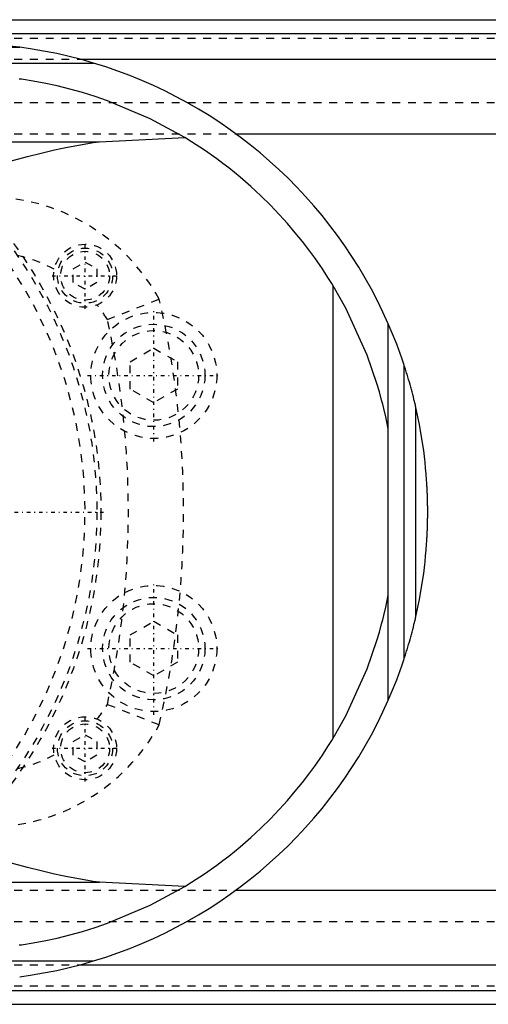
# Model space of a CAD drawing. Extents: x -602 to 168, y -90 to 90.
# Tile 6 of 10: x -252 to -193, y -62 to 62. Entities that reach past the tile are written whole.
import ezdxf

# ---------------------------------------------------------------- set-up
doc = ezdxf.new("R2010")
doc.units = 0
doc.linetypes.add('CENTER', pattern=[1.5, 0.45, -0.5, 0.05, -0.5])
doc.linetypes.add('DASHED', pattern=[2, 1, -1])
for name, color, linetype in [('AM_0', 7, 'CONTINUOUS'), ('AM_3', 7, 'DASHED'), ('AM_7', 7, 'CENTER')]:
    doc.layers.add(name, color=color, linetype=linetype)

msp = doc.modelspace()

# ---------------------------------------------------------------- linework, layer by layer
at = {"layer": 'AM_0', "color": 7, "linetype": 'CONTINUOUS'}
for p, q in [((-327, 62.5), (37, 62.5)), ((-292.66, 60.75), (37, 60.75)), ((-462.76, 59), (-252.3, 59)), ((-244.7, 57.5), (37, 57.5)), ((-494.4, 57), (-242.93, 57)), ((-242.19, 47), (-231.34, 47.53)), ((-224.84, 48), (37, 48)), ((-333.13, 47), (-242.19, 47)), ((-212.5, -28.71), (-212.5, 28.71)), ((-205.5, -23.87), (-205.5, 23.87)), ((-203.5, -18.65), (-203.5, 18.65)), ((-202, -13.28), (-202, 13.28)), ((-333.13, -47), (-242.19, -47)), ((-231.34, -47.53), (-242.19, -47)), ((-224.84, -48), (37, -48)), ((-494.4, -57), (-242.93, -57)), ((-244.7, -57.5), (37, -57.5)), ((-292.66, -60.75), (37, -60.75)), ((-327, -62.5), (37, -62.5))]:
    msp.add_line(p, q, dxfattribs=at)
for points in [[(-252.3, 59, 0), (-253.62, 59.16, 0), (-256.22, 59.38, 0), (-258.77, 59.49, 0), (-260, 59.5, 0)], [(-242.93, 57, 0), (-244.47, 57.44, 0), (-247.58, 58.19, 0), (-250.72, 58.77, 0), (-252.3, 59, 0)], [(-231.34, 47.53, 0), (-235.75, 49.92, 0), (-241.14, 52.2, 0), (-242.72, 52.74, 0), (-244.32, 53.24, 0), (-245.13, 53.47, 0), (-245.93, 53.69, 0), (-247.56, 54.09, 0), (-249.19, 54.44, 0), (-250.84, 54.74, 0), (-251.8, 54.89, 0), (-252.08, 54.93, 0), (-252.36, 54.97, 0)], [(-212.5, 28.71, 0), (-212.68, 28.99, 0), (-213.09, 29.66, 0), (-213.59, 30.44, 0), (-213.87, 30.86, 0), (-214.17, 31.31, 0), (-214.84, 32.26, 0), (-215.58, 33.28, 0), (-216.41, 34.35, 0), (-217.31, 35.46, 0), (-218.29, 36.61, 0), (-218.8, 37.19, 0), (-219.34, 37.78, 0), (-220.48, 38.96, 0), (-221.68, 40.15, 0), (-222.97, 41.34, 0), (-224.33, 42.52, 0), (-225.76, 43.68, 0), (-226.51, 44.25, 0), (-227.27, 44.82, 0), (-228.85, 45.93, 0), (-230.49, 47.01, 0), (-231.34, 47.53, 0)], [(-274, 39.86, 0), (-273.07, 39.94, 0), (-271.22, 40.17, 0), (-269.37, 40.47, 0), (-268.44, 40.64, 0), (-267.52, 40.83, 0), (-265.68, 41.25, 0), (-263.84, 41.7, 0), (-262.01, 42.18, 0), (-260.2, 42.68, 0), (-258.39, 43.18, 0), (-257.49, 43.44, 0), (-256.6, 43.69, 0), (-254.82, 44.19, 0), (-253.05, 44.67, 0), (-251.31, 45.13, 0), (-249.59, 45.57, 0), (-247.9, 45.96, 0), (-247.06, 46.15, 0), (-246.23, 46.32, 0), (-244.59, 46.63, 0), (-242.98, 46.89, 0), (-242.19, 47, 0)], [(-205.5, 10.49, 0), (-205.61, 11.02, 0), (-205.83, 12.09, 0), (-206.08, 13.15, 0), (-206.21, 13.68, 0), (-206.35, 14.21, 0), (-206.64, 15.26, 0), (-206.95, 16.3, 0), (-208.19, 19.91, 0), (-210.89, 25.86, 0), (-212.5, 28.71, 0)], [(-203.5, 18.65, 0), (-203.8, 19.54, 0), (-204.44, 21.29, 0), (-205.13, 23.02, 0), (-205.5, 23.87, 0)], [(-202, 13.28, 0), (-202, 13.28, 0), (-202, 13.28, 0), (-202, 13.28, 0), (-202, 13.28, 0), (-202, 13.28, 0), (-202, 13.28, 0), (-202, 13.29, 0), (-202, 13.29, 0), (-202, 13.29, 0), (-202, 13.29, 0), (-202, 13.29, 0), (-202, 13.29, 0), (-202, 13.3, 0), (-202.01, 13.3, 0), (-202.01, 13.3, 0), (-202.01, 13.31, 0), (-202.01, 13.31, 0), (-202.01, 13.31, 0), (-202.01, 13.31, 0), (-202.01, 13.31, 0), (-202.01, 13.32, 0), (-202.01, 13.32, 0), (-202.01, 13.33, 0), (-202.02, 13.35, 0), (-202.02, 13.38, 0), (-202.03, 13.41, 0), (-202.04, 13.45, 0), (-202.05, 13.48, 0), (-202.05, 13.5, 0), (-202.06, 13.52, 0), (-202.06, 13.56, 0), (-202.07, 13.59, 0), (-202.08, 13.63, 0), (-202.09, 13.67, 0), (-202.1, 13.71, 0), (-202.11, 13.74, 0), (-202.11, 13.76, 0), (-202.12, 13.8, 0), (-202.13, 13.84, 0), (-202.14, 13.87, 0), (-202.14, 13.89, 0), (-202.16, 13.94, 0), (-202.17, 13.98, 0), (-202.17, 14.01, 0), (-202.18, 14.03, 0), (-202.19, 14.08, 0), (-202.2, 14.13, 0), (-202.25, 14.31, 0), (-202.32, 14.62, 0), (-202.4, 14.93, 0), (-202.48, 15.24, 0), (-202.57, 15.54, 0), (-202.61, 15.7, 0), (-202.65, 15.85, 0), (-202.74, 16.17, 0), (-202.83, 16.49, 0), (-202.93, 16.81, 0), (-203.02, 17.14, 0), (-203.12, 17.48, 0), (-203.18, 17.64, 0), (-203.23, 17.81, 0), (-203.33, 18.15, 0), (-203.44, 18.49, 0), (-203.5, 18.65, 0)], [(-200.5, 0, 0), (-200.5, 0.01, 0), (-200.5, 0.03, 0), (-200.5, 0.05, 0), (-200.5, 0.06, 0), (-200.5, 0.07, 0), (-200.5, 0.09, 0), (-200.5, 0.11, 0), (-200.5, 0.13, 0), (-200.5, 0.15, 0), (-200.5, 0.18, 0), (-200.5, 0.19, 0), (-200.5, 0.2, 0), (-200.5, 0.22, 0), (-200.5, 0.24, 0), (-200.5, 0.26, 0), (-200.5, 0.28, 0), (-200.5, 0.3, 0), (-200.5, 0.31, 0), (-200.5, 0.32, 0), (-200.5, 0.34, 0), (-200.5, 0.36, 0), (-200.5, 0.37, 0), (-200.5, 0.38, 0), (-200.5, 0.4, 0), (-200.5, 0.42, 0), (-200.5, 0.43, 0), (-200.5, 0.44, 0), (-200.5, 0.46, 0), (-200.5, 0.49, 0), (-200.5, 0.51, 0), (-200.5, 0.53, 0), (-200.5, 0.55, 0), (-200.5, 0.56, 0), (-200.5, 0.57, 0), (-200.5, 0.59, 0), (-200.5, 0.61, 0), (-200.5, 0.68, 0), (-200.51, 0.81, 0), (-200.51, 0.93, 0), (-200.51, 1.05, 0), (-200.51, 1.12, 0), (-200.51, 1.18, 0), (-200.51, 1.3, 0), (-200.52, 1.43, 0), (-200.52, 1.55, 0), (-200.52, 1.67, 0), (-200.53, 1.8, 0), (-200.53, 1.86, 0), (-200.53, 1.92, 0), (-200.54, 2.05, 0), (-200.54, 2.17, 0), (-200.54, 2.23, 0), (-200.54, 2.29, 0), (-200.55, 2.42, 0), (-200.55, 2.54, 0), (-200.56, 2.6, 0), (-200.56, 2.66, 0), (-200.57, 2.79, 0), (-200.57, 2.91, 0), (-200.58, 3.04, 0), (-200.58, 3.16, 0), (-200.59, 3.28, 0), (-200.59, 3.35, 0), (-200.6, 3.41, 0), (-200.6, 3.53, 0), (-200.61, 3.65, 0), (-200.64, 4.09, 0), (-200.7, 4.83, 0), (-200.76, 5.57, 0), (-200.84, 6.31, 0), (-200.88, 6.68, 0), (-200.92, 7.05, 0), (-201.01, 7.79, 0), (-201.11, 8.52, 0), (-201.54, 11.09, 0), (-202, 13.28, 0)], [(-202, -13.28, 0), (-201.54, -11.09, 0), (-201.11, -8.52, 0), (-201.01, -7.79, 0), (-200.92, -7.05, 0), (-200.88, -6.68, 0), (-200.84, -6.31, 0), (-200.76, -5.57, 0), (-200.7, -4.83, 0), (-200.64, -4.09, 0), (-200.61, -3.65, 0), (-200.6, -3.53, 0), (-200.6, -3.41, 0), (-200.59, -3.35, 0), (-200.59, -3.28, 0), (-200.58, -3.16, 0), (-200.58, -3.04, 0), (-200.57, -2.91, 0), (-200.57, -2.79, 0), (-200.56, -2.66, 0), (-200.56, -2.6, 0), (-200.55, -2.54, 0), (-200.55, -2.42, 0), (-200.54, -2.29, 0), (-200.54, -2.23, 0), (-200.54, -2.17, 0), (-200.54, -2.05, 0), (-200.53, -1.92, 0), (-200.53, -1.86, 0), (-200.53, -1.8, 0), (-200.52, -1.67, 0), (-200.52, -1.55, 0), (-200.52, -1.43, 0), (-200.51, -1.3, 0), (-200.51, -1.18, 0), (-200.51, -1.12, 0), (-200.51, -1.05, 0), (-200.51, -0.93, 0), (-200.51, -0.81, 0), (-200.5, -0.68, 0), (-200.5, -0.56, 0), (-200.5, -0.49, 0), (-200.5, -0.46, 0), (-200.5, -0.44, 0), (-200.5, -0.43, 0), (-200.5, -0.42, 0), (-200.5, -0.4, 0), (-200.5, -0.38, 0), (-200.5, -0.37, 0), (-200.5, -0.36, 0), (-200.5, -0.34, 0), (-200.5, -0.32, 0), (-200.5, -0.31, 0), (-200.5, -0.3, 0), (-200.5, -0.28, 0), (-200.5, -0.26, 0), (-200.5, -0.24, 0), (-200.5, -0.22, 0), (-200.5, -0.2, 0), (-200.5, -0.19, 0), (-200.5, -0.18, 0), (-200.5, -0.15, 0), (-200.5, -0.13, 0), (-200.5, -0.11, 0), (-200.5, -0.09, 0), (-200.5, -0.07, 0), (-200.5, -0.06, 0), (-200.5, -0.05, 0), (-200.5, -0.03, 0), (-200.5, -0.01, 0), (-200.5, 0, 0)], [(-212.5, -28.71, 0), (-210.89, -25.86, 0), (-208.19, -19.91, 0), (-206.95, -16.3, 0), (-206.64, -15.26, 0), (-206.35, -14.21, 0), (-206.21, -13.68, 0), (-206.08, -13.15, 0), (-205.83, -12.09, 0), (-205.61, -11.02, 0), (-205.5, -10.49, 0)], [(-203.5, -18.65, 0), (-203.44, -18.49, 0), (-203.33, -18.15, 0), (-203.23, -17.81, 0), (-203.18, -17.64, 0), (-203.12, -17.48, 0), (-203.02, -17.14, 0), (-202.93, -16.81, 0), (-202.83, -16.49, 0), (-202.74, -16.17, 0), (-202.65, -15.85, 0), (-202.61, -15.7, 0), (-202.57, -15.54, 0), (-202.48, -15.24, 0), (-202.4, -14.93, 0), (-202.32, -14.62, 0), (-202.25, -14.31, 0), (-202.2, -14.13, 0), (-202.19, -14.08, 0), (-202.18, -14.03, 0), (-202.17, -14.01, 0), (-202.17, -13.98, 0), (-202.16, -13.94, 0), (-202.14, -13.89, 0), (-202.14, -13.87, 0), (-202.13, -13.84, 0), (-202.12, -13.8, 0), (-202.11, -13.76, 0), (-202.11, -13.74, 0), (-202.1, -13.71, 0), (-202.09, -13.67, 0), (-202.08, -13.63, 0), (-202.07, -13.59, 0), (-202.06, -13.56, 0), (-202.06, -13.52, 0), (-202.05, -13.5, 0), (-202.05, -13.48, 0), (-202.04, -13.45, 0), (-202.03, -13.41, 0), (-202.02, -13.38, 0), (-202.02, -13.35, 0), (-202.01, -13.33, 0), (-202.01, -13.32, 0), (-202.01, -13.32, 0), (-202.01, -13.31, 0), (-202.01, -13.31, 0), (-202.01, -13.31, 0), (-202.01, -13.31, 0), (-202.01, -13.31, 0), (-202.01, -13.3, 0), (-202.01, -13.3, 0), (-202, -13.3, 0), (-202, -13.29, 0), (-202, -13.29, 0), (-202, -13.29, 0), (-202, -13.29, 0), (-202, -13.29, 0), (-202, -13.29, 0), (-202, -13.28, 0), (-202, -13.28, 0), (-202, -13.28, 0), (-202, -13.28, 0), (-202, -13.28, 0), (-202, -13.28, 0), (-202, -13.28, 0)], [(-205.5, -23.87, 0), (-205.13, -23.02, 0), (-204.44, -21.29, 0), (-203.8, -19.54, 0), (-203.5, -18.65, 0)], [(-231.34, -47.53, 0), (-230.49, -47.01, 0), (-228.85, -45.93, 0), (-227.27, -44.82, 0), (-226.51, -44.25, 0), (-225.76, -43.68, 0), (-224.33, -42.52, 0), (-222.97, -41.34, 0), (-221.68, -40.15, 0), (-220.48, -38.96, 0), (-219.34, -37.78, 0), (-218.8, -37.19, 0), (-218.29, -36.61, 0), (-217.31, -35.46, 0), (-216.41, -34.35, 0), (-215.58, -33.28, 0), (-214.84, -32.26, 0), (-214.17, -31.31, 0), (-213.87, -30.86, 0), (-213.59, -30.44, 0), (-213.09, -29.66, 0), (-212.68, -28.99, 0), (-212.5, -28.71, 0)], [(-242.19, -47, 0), (-242.98, -46.89, 0), (-244.59, -46.63, 0), (-246.23, -46.32, 0), (-247.06, -46.15, 0), (-247.9, -45.96, 0), (-249.59, -45.57, 0), (-251.31, -45.13, 0), (-253.05, -44.67, 0), (-254.82, -44.19, 0), (-256.6, -43.69, 0), (-257.49, -43.44, 0), (-258.39, -43.18, 0), (-260.2, -42.68, 0), (-262.01, -42.18, 0), (-263.84, -41.7, 0), (-265.68, -41.25, 0), (-267.52, -40.83, 0), (-268.44, -40.64, 0), (-269.37, -40.47, 0), (-271.22, -40.17, 0), (-273.07, -39.94, 0), (-274, -39.86, 0)], [(-252.36, -54.97, 0), (-252.08, -54.93, 0), (-251.8, -54.89, 0), (-250.84, -54.74, 0), (-249.19, -54.44, 0), (-247.56, -54.09, 0), (-245.93, -53.69, 0), (-245.13, -53.47, 0), (-244.32, -53.24, 0), (-242.72, -52.74, 0), (-241.14, -52.2, 0), (-235.75, -49.92, 0), (-231.34, -47.53, 0)], [(-252.3, -59, 0), (-250.72, -58.77, 0), (-247.58, -58.19, 0), (-244.47, -57.44, 0), (-242.93, -57, 0)]]:
    msp.add_polyline3d(points, dxfattribs=at)
for start, end in [(23.6567, 73.3321), (286.6679, 336.3433)]:
    msp.add_arc((-260, 0), 59.5, start, end, dxfattribs=at)
at = {"layer": 'AM_3', "color": 6, "linetype": 'DASHED'}
for p, q in [((-327, 60.15), (37, 60.15)), ((-327, 57.5), (-244.7, 57.5)), ((-327, 52), (37, 52)), ((-327, 48), (-224.84, 48)), ((-245.5, 30.87), (-244, 31.73)), ((-244, 31.73), (-242.5, 30.87)), ((-245.5, 29.13), (-245.5, 30.87)), ((-242.5, 30.87), (-242.5, 29.13)), ((-244, 28.27), (-245.5, 29.13)), ((-242.5, 29.13), (-244, 28.27)), ((-241.17, 24.44), (-234.58, 27.03)), ((-238.28, 19.07), (-235.28, 20.8)), ((-235.28, 20.8), (-232.28, 19.07)), ((-238.28, 15.61), (-238.28, 19.07)), ((-232.28, 19.07), (-232.28, 15.61)), ((-235.28, 13.88), (-238.28, 15.61)), ((-232.28, 15.61), (-235.28, 13.88)), ((-238.28, -15.61), (-235.28, -13.88)), ((-235.28, -13.88), (-232.28, -15.61)), ((-238.28, -19.07), (-238.28, -15.61)), ((-232.28, -15.61), (-232.28, -19.07)), ((-235.28, -20.8), (-238.28, -19.07)), ((-232.28, -19.07), (-235.28, -20.8)), ((-234.58, -27.03), (-241.17, -24.44)), ((-245.5, -29.13), (-244, -28.27)), ((-244, -28.27), (-242.5, -29.13)), ((-245.5, -30.87), (-245.5, -29.13)), ((-242.5, -29.13), (-242.5, -30.87)), ((-244, -31.73), (-245.5, -30.87)), ((-242.5, -30.87), (-244, -31.73)), ((-327, -48), (-224.84, -48)), ((-327, -52), (37, -52)), ((-327, -57.5), (-244.7, -57.5)), ((-327, -60.15), (37, -60.15))]:
    msp.add_line(p, q, dxfattribs=at)
for centre, radius in [((-300, 0), 58), ((-300, 0), 57.5), ((-244, 30), 4), ((-244, 30), 3.5), ((-244, 30), 3.1), ((-235.28, 17.34), 8), ((-235.28, 17.34), 6.5), ((-235.28, 17.34), 5.7), ((-235.28, -17.34), 8), ((-235.28, -17.34), 6.5), ((-235.28, -17.34), 5.7), ((-244, -30), 4), ((-244, -30), 3.5), ((-244, -30), 3.1)]:
    msp.add_circle(centre, radius, dxfattribs=at)
for centre, radius, start, end in [((-300, 0), 56, 262.1432, 97.8568), ((-256.5, 15), 25, 28.7568, 90), ((-256.5, 15), 18, 61.5136, 90), ((-256.5, 15), 18, 31.6369, 38.8753), ((-351.5, 0), 120, 346.9837, 13.0163), ((-351.5, 0), 113, 347.5083, 12.4917), ((-256.5, -15), 18, 321.1247, 328.3631), ((-256.5, -15), 25, 270, 331.2432), ((-256.5, -15), 18, 270, 298.4864)]:
    msp.add_arc(centre, radius, start, end, dxfattribs=at)
at = {"layer": 'AM_7', "color": 4, "linetype": 'CENTER'}
for p, q in [((-244, 25.8), (-244, 34.2)), ((-248.2, 30), (-239.8, 30)), ((-235.28, 8.94), (-235.28, 25.74)), ((-243.68, 17.34), (-226.88, 17.34)), ((-375.4, 0), (-241.2, 0)), ((-235.28, -25.74), (-235.28, -8.94)), ((-243.68, -17.34), (-226.88, -17.34)), ((-244, -34.2), (-244, -25.8)), ((-248.2, -30), (-239.8, -30))]:
    msp.add_line(p, q, dxfattribs=at)

doc.saveas('drawing.dxf')
